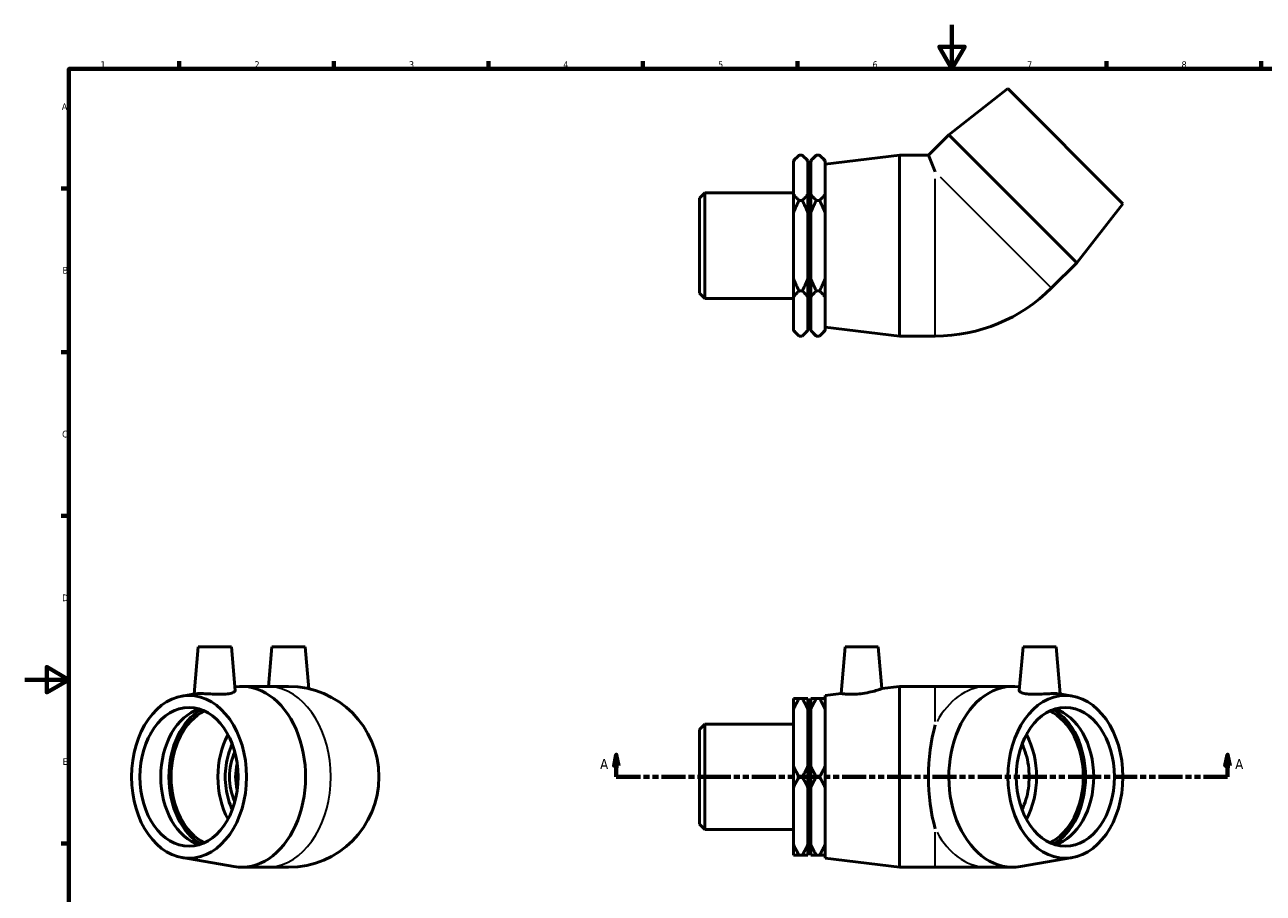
# Model space of a CAD drawing. Header units: millimetres. Extents: x 0 to 896, y -194 to 594.
# Tile 2 of 3: x 0 to 562, y 200 to 594. Entities that reach past the tile are written whole.
import ezdxf

# ---------------------------------------------------------------- set-up
doc = ezdxf.new("R2010")
doc.units = ezdxf.units.MM
doc.linetypes.add('DOUBLE_DASH_CHAIN', pattern=[1.2403, 0.6614, -0.0827, 0.1654, -0.0827, 0.1654, -0.0827])
for name, color, linetype, lineweight in [('Border (ANSI)', 7, 'Continuous', 70), ('Section Line (ANSI)', 7, 'DOUBLE_DASH_CHAIN', 70), ('Visible (ANSI)', 7, 'Continuous', 50), ('Visible Narrow (ANSI)', 7, 'Continuous', 35)]:
    doc.layers.add(name, color=color, linetype=linetype, lineweight=lineweight)
doc.styles.add('Label Text (ANSI)', font='tahoma.ttf')
doc.styles.add('Note Text (ANSI)', font='tahoma.ttf')

# ---------------------------------------------------------------- blocks, each defined once
blk = doc.blocks.new('Borders Default Border')
at = {"layer": 'Border (ANSI)'}
for p, q in [((70.08, 574), (70.08, 577.45)), ((140.17, 574), (140.17, 577.45)), ((210.25, 574), (210.25, 577.45)), ((280.33, 574), (280.33, 577.45)), ((350.42, 574), (350.42, 577.45)), ((490.58, 574), (490.58, 577.45)), ((560.67, 574), (560.67, 577.45)), ((20, 519.75), (16.55, 519.75)), ((20, 445.5), (16.55, 445.5)), ((20, 371.25), (16.55, 371.25)), ((20, 222.75), (16.55, 222.75))]:
    blk.add_line(p, q, dxfattribs=at)
at = {"layer": 'Border (ANSI)', "flags": 128}
for points in [[(420.5, 594), (420.5, 574), (414.73, 584), (426.27, 584), (420.5, 574)], [(20, 20), (20, 574), (821, 574), (821, 20), (20, 20)], [(0, 297), (20, 297), (10, 302.77), (10, 291.23), (20, 297)]]:
    blk.add_lwpolyline(points, dxfattribs=at)
at = {"layer": 'Border (ANSI)', "char_height": 3.05, "attachment_point": 7, "style": 'Note Text (ANSI)'}
for s, insert in [('1', (34.35, 574.4)), ('2', (104.2, 574.4)), ('3', (174.26, 574.34)), ('4', (244.23, 574.4)), ('5', (314.48, 574.34)), ('6', (384.49, 574.34)), ('7', (454.6, 574.4)), ('8', (524.63, 574.33)), ('A', (16.78, 555.35)), ('B', (17.15, 481.1)), ('C', (16.95, 406.8)), ('D', (16.96, 332.6)), ('E', (17.21, 258.35))]:
    blk.add_mtext(s, dxfattribs=dict(at, insert=insert))
blk = doc.blocks.new('2dTransSection0')
at = {"layer": 'Section Line (ANSI)', "linetype": 'Continuous'}
for p, q in [((268.28, 262.93), (267.28, 257.93)), ((268.28, 257.93), (268.28, 262.93)), ((269.28, 257.93), (268.28, 262.93)), ((545.47, 262.93), (544.47, 257.93)), ((545.47, 257.93), (545.47, 262.93)), ((546.47, 257.93), (545.47, 262.93)), ((267.28, 257.93), (269.28, 257.93)), ((268.28, 252.93), (268.28, 257.93)), ((268.28, 252.93), (279.17, 252.93)), ((534.59, 252.93), (545.47, 252.93)), ((544.47, 257.93), (546.47, 257.93)), ((545.47, 252.93), (545.47, 257.93))]:
    blk.add_line(p, q, dxfattribs=at)
at = {"layer": 'Section Line (ANSI)', "linetype": 'DOUBLE_DASH_CHAIN', "ltscale": 16.516233}
blk.add_line((268.28, 252.93), (545.47, 252.93), dxfattribs=at)
at = {"layer": 'Section Line (ANSI)', "linetype": 'Continuous', "flags": 128}
for points in [[(269.28, 257.93), (268.28, 262.93), (267.28, 257.93), (269.28, 257.93)], [(546.47, 257.93), (545.47, 262.93), (544.47, 257.93), (546.47, 257.93)]]:
    blk.add_lwpolyline(points, dxfattribs=at)
at = {"layer": 'Section Line (ANSI)'}
for points in [[(269.28, 257.93), (268.28, 262.93), (267.28, 257.93), (269.28, 257.93)], [(546.47, 257.93), (545.47, 262.93), (544.47, 257.93), (546.47, 257.93)]]:
    blk.add_solid(points, dxfattribs=at)
at = {"layer": 'Section Line (ANSI)', "char_height": 4.57, "attachment_point": 7, "style": 'Label Text (ANSI)'}
for insert in [(260.92, 256.43), (548.94, 256.43)]:
    blk.add_mtext('A', dxfattribs=dict(at, insert=insert))

msp = doc.modelspace()

# ---------------------------------------------------------------- linework, layer by layer
at = {"layer": 'Visible (ANSI)'}
for p, q in [((445.847, 565.035), (419.083, 544.069)), ((445.847, 565.035), (498.031, 512.851)), ((419.083, 544.069), (409.845, 534.832)), ((419.083, 544.069), (477.066, 486.087)), ((348.681, 532.372), (351.141, 534.832)), ((352.634, 534.832), (351.141, 534.832)), ((355.094, 532.372), (352.634, 534.832)), ((356.519, 532.372), (358.979, 534.832)), ((360.471, 534.832), (358.979, 534.832)), ((362.931, 532.372), (360.471, 534.832)), ((363.031, 530.732), (396.781, 534.832)), ((396.781, 452.832), (396.781, 534.832)), ((396.781, 534.832), (409.845, 534.832)), ((409.845, 534.832), (412.931, 527.381)), ((348.681, 532.075), (348.681, 532.372)), ((348.681, 517.089), (348.681, 532.075)), ((355.094, 532.372), (355.094, 532.075)), ((355.094, 532.075), (355.094, 517.089)), ((356.519, 532.075), (356.519, 532.372)), ((356.519, 517.089), (356.519, 532.075)), ((362.931, 532.372), (362.931, 532.075)), ((362.931, 532.075), (362.931, 517.089)), ((363.031, 456.932), (363.031, 530.732)), ((355.094, 525.332), (356.519, 525.332)), ((362.931, 525.332), (363.031, 525.332)), ((306.031, 515.343), (308.421, 517.733)), ((308.421, 517.733), (308.421, 469.93)), ((308.421, 517.733), (348.681, 517.733)), ((348.681, 508.818), (348.681, 517.089)), ((355.094, 517.089), (355.094, 508.818)), ((356.519, 508.818), (356.519, 517.089)), ((362.931, 517.089), (362.931, 508.818)), ((306.031, 472.32), (306.031, 515.343)), ((352.634, 514.332), (351.141, 514.332)), ((360.471, 514.332), (358.979, 514.332)), ((498.031, 512.851), (477.066, 486.087)), ((348.681, 478.846), (348.681, 508.818)), ((355.094, 508.818), (355.094, 478.846)), ((356.519, 478.846), (356.519, 508.818)), ((362.931, 508.818), (362.931, 478.846)), ((477.066, 486.087), (465.646, 474.667)), ((348.681, 470.575), (348.681, 478.846)), ((355.094, 478.846), (355.094, 470.575)), ((356.519, 470.575), (356.519, 478.846)), ((362.931, 478.846), (362.931, 470.575)), ((306.031, 472.32), (308.421, 469.93)), ((352.634, 473.332), (351.141, 473.332)), ((360.471, 473.332), (358.979, 473.332)), ((308.421, 469.93), (348.681, 469.93)), ((348.681, 455.589), (348.681, 470.575)), ((355.094, 470.575), (355.094, 455.589)), ((356.519, 455.589), (356.519, 470.575)), ((362.931, 470.575), (362.931, 455.589)), ((355.094, 462.332), (356.519, 462.332)), ((362.931, 462.332), (363.031, 462.332)), ((348.681, 455.292), (348.681, 455.589)), ((348.681, 455.292), (351.141, 452.832)), ((355.094, 455.292), (352.634, 452.832)), ((355.094, 455.589), (355.094, 455.292)), ((356.519, 455.292), (356.519, 455.589)), ((356.519, 455.292), (358.979, 452.832)), ((362.931, 455.292), (360.471, 452.832)), ((362.931, 455.589), (362.931, 455.292)), ((363.031, 456.932), (396.781, 452.832)), ((352.634, 452.832), (351.141, 452.832)), ((360.471, 452.832), (358.979, 452.832)), ((396.781, 452.832), (412.931, 452.832)), ((78.698, 311.927), (76.824, 290.505)), ((78.698, 311.927), (93.698, 311.927)), ((93.698, 311.927), (95.434, 292.09)), ((112.109, 311.927), (110.534, 293.927)), ((112.109, 311.927), (127.109, 311.927)), ((127.109, 311.927), (128.775, 292.89)), ((372.078, 311.927), (370.221, 290.701)), ((372.078, 311.927), (387.078, 311.927)), ((387.078, 311.927), (388.738, 292.95)), ((452.739, 311.927), (451.003, 292.09)), ((452.739, 311.927), (467.739, 311.927)), ((467.739, 311.927), (469.613, 290.505)), ((98.363, 293.927), (109.783, 293.927)), ((119.609, 293.927), (109.783, 293.927)), ((388.738, 292.95), (396.781, 293.927)), ((396.781, 211.927), (396.781, 293.927)), ((396.781, 293.927), (412.931, 293.927)), ((436.654, 293.927), (412.931, 293.927)), ((448.074, 293.927), (436.654, 293.927)), ((71.328, 289.554), (77.172, 290.566)), ((348.681, 283.659), (348.681, 288.434)), ((351.141, 288.434), (352.634, 288.434)), ((355.094, 288.434), (355.094, 283.659)), ((356.519, 283.659), (356.519, 288.434)), ((358.979, 288.434), (360.471, 288.434)), ((362.931, 288.434), (362.931, 283.659)), ((363.031, 289.827), (370.221, 290.701)), ((363.031, 216.027), (363.031, 289.827)), ((475.109, 289.554), (469.265, 290.566)), ((348.681, 257.703), (348.681, 283.659)), ((355.094, 284.427), (356.519, 284.427)), ((355.094, 283.659), (355.094, 257.703)), ((356.519, 257.703), (356.519, 283.659)), ((362.931, 284.427), (363.031, 284.427)), ((362.931, 283.659), (362.931, 257.703)), ((306.031, 274.439), (308.421, 276.829)), ((308.421, 276.829), (308.421, 229.026)), ((308.421, 276.829), (348.681, 276.829)), ((306.031, 231.416), (306.031, 274.439)), ((348.681, 248.152), (348.681, 257.703)), ((352.634, 252.927), (351.141, 252.927)), ((355.094, 257.703), (355.094, 248.152)), ((356.519, 248.152), (356.519, 257.703)), ((360.471, 252.927), (358.979, 252.927)), ((362.931, 257.703), (362.931, 248.152)), ((348.681, 222.196), (348.681, 248.152)), ((355.094, 248.152), (355.094, 222.196)), ((356.519, 222.196), (356.519, 248.152)), ((362.931, 248.152), (362.931, 222.196)), ((306.031, 231.416), (308.421, 229.026)), ((308.421, 229.026), (348.681, 229.026)), ((348.681, 217.42), (348.681, 222.196)), ((355.094, 222.196), (355.094, 217.42)), ((355.094, 221.427), (356.519, 221.427)), ((356.519, 217.42), (356.519, 222.196)), ((362.931, 222.196), (362.931, 217.42)), ((362.931, 221.427), (363.031, 221.427)), ((71.328, 216.301), (94.841, 212.231)), ((352.634, 217.42), (351.141, 217.42)), ((360.471, 217.42), (358.979, 217.42)), ((363.031, 216.027), (396.781, 211.927)), ((475.109, 216.301), (451.596, 212.231)), ((98.363, 211.927), (109.783, 211.927)), ((109.783, 211.927), (119.609, 211.927)), ((396.781, 211.927), (412.931, 211.927)), ((412.931, 211.927), (436.654, 211.927)), ((448.074, 211.927), (436.654, 211.927))]:
    msp.add_line(p, q, dxfattribs=at)
for centre, radius, start, end in [((412.931, 527.381), 74.55, 270, 315), ((119.609, 252.927), 41, 270, 90), ((119.609, 252.927), 26.775, 155.18472, 204.81528), ((119.609, 252.927), 24, 165.56684, 194.43316)]:
    msp.add_arc(centre, radius, start, end, dxfattribs=at)
for centre, major_axis, ratio, start_param, end_param in [((98.363, 252.927), (0, 41), 0.7071068, 3.0198104, 6.3892646), ((448.074, 252.927), (0, -41), 0.7071068, 3.0355134, 6.4049676), ((83.926, 252.927), (0, -31.5), 0.7071068, 3.3548455, 6.0699324), ((88.64, 252.927), (0, -32.917), 0.7071068, 3.5239635, 5.9008145), ((88.64, 252.927), (0, -31.5), 0.7071068, 3.4646427, 5.9601352), ((457.797, 252.927), (0, 31.5), 0.7071068, 3.4646427, 5.9601352), ((457.797, 252.927), (0, 32.917), 0.7071068, 3.5239635, 5.9008145), ((462.511, 252.927), (0, 31.5), 0.7071068, 3.3548455, 6.0699324), ((426.828, 252.927), (0, -41), 0.4142136, 4.100009, 5.3247689), ((109.853, 252.927), (0, 31.5), 0.7071068, 0.9167866, 2.224806), ((436.584, 252.927), (0, -31.5), 0.7071068, 0.9167866, 2.224806)]:
    msp.add_ellipse(centre, major_axis=major_axis, ratio=ratio, start_param=start_param, end_param=end_param, dxfattribs=at)
for centre, major_axis in [((74.498, 252.927), (0, -36.9)), ((471.939, 252.927), (0, -36.9)), ((74.498, 252.927), (0, -31.5)), ((471.939, 252.927), (0, -31.5))]:
    msp.add_ellipse(centre, major_axis=major_axis, ratio=0.7071068, dxfattribs=at)
for points in [[(348.681, 532.075), (349.72, 533.411), (351.141, 534.832)], [(352.634, 534.832), (354.055, 533.411), (355.094, 532.075)], [(356.519, 532.075), (357.558, 533.411), (358.979, 534.832)], [(360.471, 534.832), (361.892, 533.411), (362.931, 532.075)], [(351.141, 514.332), (349.72, 515.753), (348.681, 517.089)], [(355.094, 517.089), (354.055, 515.753), (352.634, 514.332)], [(358.979, 514.332), (357.558, 515.753), (356.519, 517.089)], [(362.931, 517.089), (361.892, 515.753), (360.471, 514.332)], [(348.681, 508.818), (349.72, 511.489), (351.141, 514.332)], [(352.634, 514.332), (354.055, 511.489), (355.094, 508.818)], [(356.519, 508.818), (357.558, 511.489), (358.979, 514.332)], [(360.471, 514.332), (361.892, 511.489), (362.931, 508.818)], [(351.141, 473.332), (349.72, 476.174), (348.681, 478.846)], [(355.094, 478.846), (354.055, 476.174), (352.634, 473.332)], [(358.979, 473.332), (357.558, 476.174), (356.519, 478.846)], [(362.931, 478.846), (361.892, 476.174), (360.471, 473.332)], [(348.681, 470.575), (349.72, 471.911), (351.141, 473.332)], [(352.634, 473.332), (354.055, 471.911), (355.094, 470.575)], [(356.519, 470.575), (357.558, 471.911), (358.979, 473.332)], [(360.471, 473.332), (361.892, 471.911), (362.931, 470.575)], [(351.141, 452.832), (349.72, 454.253), (348.681, 455.589)], [(355.094, 455.589), (354.055, 454.253), (352.634, 452.832)], [(358.979, 452.832), (357.558, 454.253), (356.519, 455.589)], [(362.931, 455.589), (361.892, 454.253), (360.471, 452.832)], [(351.141, 288.434), (349.72, 288.434), (348.681, 288.434)], [(348.681, 283.659), (349.72, 285.973), (351.141, 288.434)], [(355.094, 288.434), (354.055, 288.434), (352.634, 288.434)], [(352.634, 288.434), (354.055, 285.973), (355.094, 283.659)], [(356.519, 283.659), (357.558, 285.973), (358.979, 288.434)], [(358.979, 288.434), (357.558, 288.434), (356.519, 288.434)], [(360.471, 288.434), (361.892, 285.973), (362.931, 283.659)], [(362.931, 288.434), (361.892, 288.434), (360.471, 288.434)], [(351.141, 252.927), (349.72, 255.389), (348.681, 257.703)], [(348.681, 248.152), (349.72, 250.466), (351.141, 252.927)], [(355.094, 257.703), (354.055, 255.389), (352.634, 252.927)], [(352.634, 252.927), (354.055, 250.466), (355.094, 248.152)], [(358.979, 252.927), (357.558, 255.389), (356.519, 257.703)], [(356.519, 248.152), (357.558, 250.466), (358.979, 252.927)], [(362.931, 257.703), (361.892, 255.389), (360.471, 252.927)], [(360.471, 252.927), (361.892, 250.466), (362.931, 248.152)], [(351.141, 217.42), (349.72, 219.882), (348.681, 222.196)], [(355.094, 222.196), (354.055, 219.882), (352.634, 217.42)], [(358.979, 217.42), (357.558, 219.882), (356.519, 222.196)], [(362.931, 222.196), (361.892, 219.882), (360.471, 217.42)], [(348.681, 217.42), (349.72, 217.42), (351.141, 217.42)], [(352.634, 217.42), (354.055, 217.42), (355.094, 217.42)], [(356.519, 217.42), (357.558, 217.42), (358.979, 217.42)], [(360.471, 217.42), (361.892, 217.42), (362.931, 217.42)]]:
    msp.add_rational_spline(points, [1, 1.00241153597, 1], degree=2, dxfattribs=at)
for points, knots in [([(95.434, 292.09), (95.435, 292.078), (95.435, 292.065), (95.433, 291.804), (95.188, 291.518), (94.189, 291.01), (93.433, 290.793), (92.551, 290.65)], [4.90369437, 4.90369437, 4.90369437, 4.90369437, 4.92228114, 4.92228114, 5.28861746, 5.28861746, 5.65495378, 5.65495378, 5.65495378, 5.65495378]), ([(388.738, 292.95), (388.738, 292.95), (388.497, 292.862), (387.533, 292.533), (386.809, 292.295), (385.133, 291.804), (384.062, 291.518), (381.705, 291.01), (380.42, 290.793), (379.208, 290.65)], [4.2050575, 4.2050575, 4.2050575, 4.2050575, 4.5636693, 4.5636693, 4.9222811, 4.9222811, 5.2886175, 5.2886175, 5.6549538, 5.6549538, 5.6549538, 5.6549538]), ([(469.263, 290.566), (469.154, 290.584), (469.021, 290.603), (468.381, 290.67), (467.669, 290.701), (466.041, 290.701), (465.014, 290.67), (462.763, 290.569), (461.54, 290.502), (459.247, 290.411), (458.02, 290.38), (455.753, 290.431), (454.713, 290.516), (453.004, 290.793), (452.249, 291.01), (451.249, 291.518), (451.004, 291.804), (451.002, 292.065), (451.002, 292.078), (451.003, 292.09)], [0.918235, 0.918235, 0.918235, 0.918235, 1.032136, 1.032136, 1.3775806, 1.3775806, 1.7230252, 1.7230252, 2.0684698, 2.0684698, 2.4118155, 2.4118155, 2.7551612, 2.7551612, 3.1214976, 3.1214976, 3.4878339, 3.4878339, 3.5064207, 3.5064207, 3.5064207, 3.5064207]), ([(92.551, 290.65), (91.724, 290.516), (90.684, 290.431), (88.417, 290.38), (87.19, 290.411), (84.897, 290.502), (83.674, 290.569), (81.423, 290.67), (80.396, 290.701), (78.768, 290.701), (78.056, 290.67), (77.416, 290.603), (77.283, 290.584), (77.174, 290.566)], [0, 0, 0, 0, 0.3433457, 0.3433457, 0.6866914, 0.6866914, 1.032136, 1.032136, 1.3775806, 1.3775806, 1.7230252, 1.7230252, 1.8369262, 1.8369262, 1.8369262, 1.8369262]), ([(379.208, 290.65), (378.072, 290.516), (376.861, 290.431), (374.642, 290.38), (373.633, 290.411), (372.043, 290.502), (371.355, 290.569), (370.444, 290.67), (370.221, 290.701), (370.221, 290.701)], [0, 0, 0, 0, 0.3433457, 0.3433457, 0.6866914, 0.6866914, 1.032136, 1.032136, 1.3775806, 1.3775806, 1.3775806, 1.3775806]), ([(94.123, 267.827), (94.119, 267.819), (94.115, 267.811), (93.403, 266.305), (92.808, 264.7), (91.914, 261.647), (91.532, 259.918), (91.035, 256.384), (90.92, 254.58), (90.92, 251.275), (91.035, 249.471), (91.532, 245.937), (91.914, 244.208), (92.808, 241.155), (93.403, 239.55), (94.115, 238.044), (94.119, 238.036), (94.123, 238.028)], [6.440908, 6.440908, 6.440908, 6.440908, 6.4436175, 6.4436175, 6.9392873, 6.9392873, 7.4349392, 7.4349392, 7.9305912, 7.9305912, 8.4262431, 8.4262431, 8.921895, 8.921895, 9.4175648, 9.4175648, 9.4202743, 9.4202743, 9.4202743, 9.4202743]), ([(455.516, 252.927), (455.516, 254.58), (455.401, 256.384), (454.904, 259.918), (454.522, 261.647), (453.628, 264.7), (453.033, 266.305), (452.322, 267.811), (452.318, 267.819), (452.314, 267.827)], [0, 0, 0, 0, 0.4956593, 0.4956593, 0.9913187, 0.9913187, 1.4869784, 1.4869784, 1.4896254, 1.4896254, 1.4896254, 1.4896254]), ([(452.314, 238.028), (452.318, 238.036), (452.322, 238.044), (453.033, 239.55), (453.628, 241.155), (454.522, 244.207), (454.904, 245.937), (455.401, 249.471), (455.516, 251.275), (455.516, 252.927)], [14.371557, 14.371557, 14.371557, 14.371557, 14.374204, 14.374204, 14.8698636, 14.8698636, 15.365523, 15.365523, 15.8611823, 15.8611823, 15.8611823, 15.8611823])]:
    msp.add_open_spline(points, degree=3, knots=knots, dxfattribs=at)
at = {"layer": 'Visible Narrow (ANSI)'}
for p, q in [((412.931, 453.159), (412.931, 524.141)), ((415.222, 525.09), (465.414, 474.898)), ((412.931, 278.075), (412.931, 293.88)), ((412.931, 211.974), (412.931, 227.78))]:
    msp.add_line(p, q, dxfattribs=at)
for centre, major_axis, start_param, end_param in [((109.783, 252.927), (0, 41), 3.2986723, 6.1261057), ((436.654, 252.927), (0, 41), 0.0479208, 0.9104955), ((436.654, 252.927), (0, -41), 5.3726898, 6.2352645)]:
    msp.add_ellipse(centre, major_axis=major_axis, ratio=0.7071068, start_param=start_param, end_param=end_param, dxfattribs=at)

# ---------------------------------------------------------------- block references
msp.add_blockref('Borders Default Border', (0, 0))
at = {"layer": 'Section Line (ANSI)'}
msp.add_blockref('2dTransSection0', (0, 0), dxfattribs=at)

doc.saveas('drawing.dxf')
